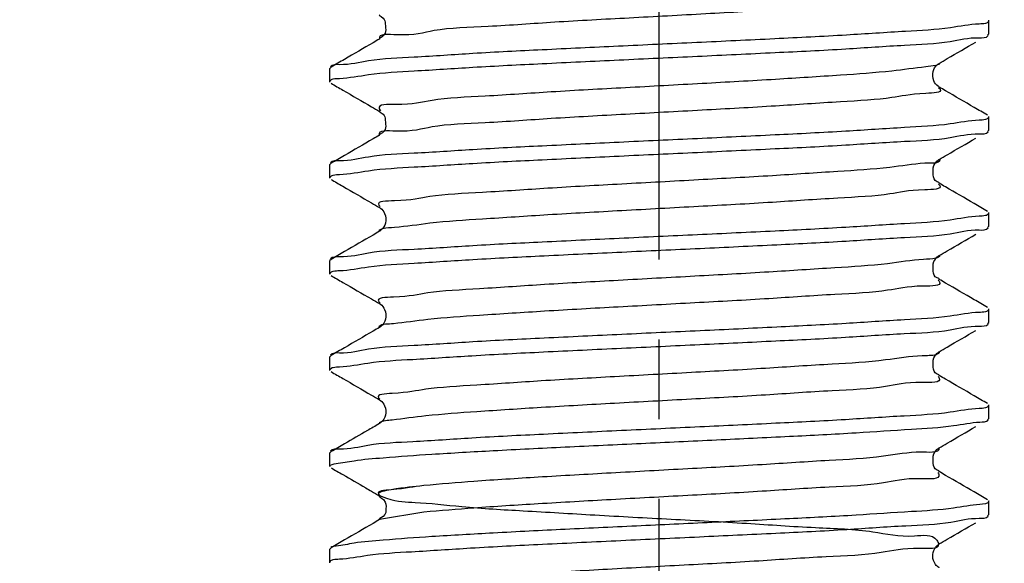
# Model space of a CAD drawing. Header units: millimetres. Extents: x 0 to 210, y 0 to 297.
# Tile 172 of 184: x 125 to 142, y 151 to 161. Entities that reach past the tile are written whole.
import ezdxf

# ---------------------------------------------------------------- set-up
doc = ezdxf.new("R2010")
doc.units = ezdxf.units.MM
doc.header["$LTSCALE"] = 19.36
doc.linetypes.add('CENTER', pattern=[0.6, 0.375, -0.075, 0.075, -0.075])
doc.layers.get('0').update_dxf_attribs({"linetype": 'CONTINUOUS'})
doc.layers.add('DEFAULT_1', color=7, linetype='CENTER')
doc.layers.add('ZEICHNUNGSBEMASSUNGEN', color=7, linetype='CONTINUOUS')
doc.styles.get("Standard").update_dxf_attribs({"font": 'ISOCP.SHX', "width": 0.6})
doc.dimstyles.new('DIMSTYLE_1', dxfattribs={"dimtxt": 2.5, "dimasz": 3.5, "dimexe": 0.18, "dimexo": 0.0625, "dimgap": 0.09, "dimtad": 1, "dimdsep": 46, "dimtxsty": 'Standard', "dimblk": '_FILLED', "dimblk1": '_FILLED', "dimblk2": '_FILLED', "dimcen": 0.09, "dimclrt": 7, "dimadec": 0, "dimazin": 0, "dimtp": 0.01, "dimtm": 0.01, "dimtfac": 1, "dimtofl": 0, "dimtmove": 0, "dimatfit": 3, "dimldrblk": '_FILLED', "dimfxl": 0, "dimtolj": 1, "dimarcsym": 0})
doc.dimstyles.new('DIMSTYLE_2', dxfattribs={"dimtxt": 2.5, "dimasz": 3.5, "dimexe": 0.18, "dimexo": 0.0625, "dimgap": 0.09, "dimtad": 1, "dimdec": 3, "dimdsep": 46, "dimtxsty": 'Standard', "dimblk": '_FILLED', "dimblk1": '_FILLED', "dimblk2": '_FILLED', "dimcen": 0.09, "dimclrt": 7, "dimadec": 0, "dimazin": 0, "dimtp": 0.001, "dimtm": 0.001, "dimtfac": 1, "dimtdec": 3, "dimtofl": 0, "dimtmove": 0, "dimatfit": 3, "dimldrblk": '_FILLED', "dimfxl": 0, "dimtolj": 1, "dimarcsym": 0})
doc.dimstyles.new('DIMSTYLE_3', dxfattribs={"dimtxt": 2.5, "dimasz": 3.5, "dimexe": 0.18, "dimexo": 0.0625, "dimgap": 0.09, "dimtad": 1, "dimdec": 3, "dimdsep": 46, "dimtxsty": 'Standard', "dimblk": '_FILLED', "dimblk1": '_FILLED', "dimblk2": '_FILLED', "dimcen": 0.09, "dimclrt": 7, "dimadec": 0, "dimazin": 0, "dimtp": 0.001, "dimtm": 0.001, "dimtfac": 1, "dimtdec": 3, "dimtofl": 0, "dimtmove": 0, "dimatfit": 3, "dimldrblk": '_FILLED', "dimfxl": 0, "dimtolj": 1, "dimarcsym": 0})
doc.dimstyles.new('DIMSTYLE_4', dxfattribs={"dimtxt": 2.5, "dimasz": 3.5, "dimexe": 0.18, "dimexo": 0.0625, "dimgap": 0.09, "dimtad": 1, "dimdsep": 46, "dimtxsty": 'Standard', "dimblk": '_FILLED', "dimblk1": '_FILLED', "dimblk2": '_FILLED', "dimcen": 0.09, "dimclrt": 7, "dimadec": 0, "dimazin": 0, "dimtp": 0.01, "dimtm": 0.01, "dimtfac": 1, "dimtofl": 0, "dimtmove": 0, "dimatfit": 3, "dimldrblk": '_FILLED', "dimfxl": 0, "dimtolj": 1, "dimarcsym": 0})
doc.dimstyles.new('DIMSTYLE_5', dxfattribs={"dimtxt": 2.5, "dimasz": 3.5, "dimexe": 0.18, "dimexo": 0.0625, "dimgap": 0.09, "dimtad": 1, "dimdsep": 46, "dimtxsty": 'Standard', "dimblk": '_FILLED', "dimblk1": '_FILLED', "dimblk2": '_FILLED', "dimcen": 0.09, "dimclrt": 7, "dimadec": 0, "dimazin": 0, "dimtp": 0.5, "dimtm": 0.5, "dimtfac": 1, "dimtofl": 0, "dimtmove": 0, "dimatfit": 3, "dimldrblk": '_FILLED', "dimfxl": 0, "dimtolj": 1, "dimarcsym": 0})
doc.dimstyles.new('DIMSTYLE_6', dxfattribs={"dimtxt": 2.5, "dimasz": 3.5, "dimexe": 0.18, "dimexo": 0.0625, "dimgap": 0.09, "dimtad": 1, "dimdec": 3, "dimdsep": 46, "dimtxsty": 'Standard', "dimblk": '_FILLED', "dimblk1": '_FILLED', "dimblk2": '_FILLED', "dimcen": 0.09, "dimclrt": 7, "dimadec": 0, "dimazin": 0, "dimtp": 0.001, "dimtm": 0.001, "dimtfac": 1, "dimtdec": 3, "dimtofl": 0, "dimtmove": 0, "dimatfit": 3, "dimldrblk": '_FILLED', "dimfxl": 0, "dimtolj": 1, "dimarcsym": 0})
doc.dimstyles.new('DIMSTYLE_7', dxfattribs={"dimtxt": 2.5, "dimasz": 3.5, "dimexe": 0.18, "dimexo": 0.0625, "dimgap": 0.09, "dimtad": 1, "dimdsep": 46, "dimtxsty": 'Standard', "dimblk": '_FILLED', "dimblk1": '_FILLED', "dimblk2": '_FILLED', "dimcen": 0.09, "dimclrt": 7, "dimadec": 0, "dimazin": 0, "dimtol": 1, "dimtp": 0.1, "dimtm": 0.1, "dimtfac": 1, "dimtofl": 0, "dimtmove": 0, "dimatfit": 3, "dimldrblk": '_FILLED', "dimfxl": 0, "dimtolj": 1, "dimarcsym": 0})

# ---------------------------------------------------------------- blocks, each defined once
blk = doc.blocks.new('_FILLED')
at = {"color": 0, "linetype": 'ByBlock'}
blk.add_solid([(0, 0), (-1, 0.1429), (-1, -0.1429)], dxfattribs=at)
blk = doc.blocks.new('*D')
at = {"color": 3}
for p, q in [((154.911, 251.839), (154.911, 274.499)), ((154.911, 274.499), (154.911, 251.589)), ((132.186, 251.839), (132.186, 271.429)), ((140.186, 251.839), (140.186, 271.429)), ((132.186, 270.429), (136.186, 270.429)), ((140.186, 270.429), (136.186, 270.429)), ((140.186, 251.839), (119.81, 251.839)), ((120.81, 251.839), (120.81, 244.839)), ((132.687, 251.839), (155.911, 251.839)), ((140.186, 251.839), (185.376, 251.839)), ((184.376, 251.839), (184.376, 196.839)), ((154.911, 243.839), (154.911, 251.589)), ((132.186, 251.339), (155.911, 251.339)), ((154.911, 251.339), (154.911, 243.839)), ((140.686, 247.839), (156.109, 247.839)), ((155.109, 247.839), (155.109, 242.839)), ((120.81, 237.839), (120.81, 244.839)), ((155.109, 237.839), (155.109, 242.839)), ((140.186, 237.839), (119.81, 237.839)), ((130.186, 237.839), (130.186, 201.939)), ((140.686, 237.839), (156.109, 237.839)), ((142.186, 237.839), (142.186, 201.939)), ((136.186, 202.939), (116.608, 202.939)), ((130.186, 202.939), (136.186, 202.939)), ((142.186, 202.939), (136.186, 202.939)), ((184.376, 141.839), (184.376, 196.839)), ((43.965, 141.839), (55.646, 141.839)), ((45.305, 141.839), (61.435, 141.839)), ((54.646, 141.839), (54.646, 135.839)), ((60.435, 141.839), (60.435, 81.839)), ((140.186, 141.839), (185.376, 141.839)), ((146.186, 131.571), (146.186, 138.185)), ((122.563, 128.839), (122.563, 136.339)), ((122.563, 136.339), (122.563, 128.589)), ((54.646, 129.839), (54.646, 135.839)), ((146.186, 131.571), (151.914, 134.878)), ((144.189, 129.916), (145.186, 129.839)), ((43.965, 129.839), (55.646, 129.839)), ((146.183, 129.762), (145.186, 129.839)), ((145.186, 129.839), (159.716, 128.712)), ((126.687, 128.839), (121.563, 128.839)), ((122.563, 120.839), (122.563, 128.589)), ((126.186, 128.339), (121.563, 128.339)), ((122.563, 128.339), (122.563, 120.839)), ((60.435, 21.839), (60.435, 81.839)), ((126.186, 21.839), (126.186, 49.881)), ((146.186, 21.839), (146.186, 49.881)), ((126.186, 48.881), (136.186, 48.881)), ((146.186, 48.881), (136.186, 48.881)), ((136.186, 48.881), (173.837, 48.881)), ((20.514, 32.339), (20.514, 41.533)), ((20.514, 41.533), (20.514, 32.089)), ((145.186, 31.839), (145.186, 34.12)), ((146.186, 31.839), (146.186, 34.12)), ((145.186, 33.12), (145.686, 33.12)), ((146.186, 33.12), (145.686, 33.12)), ((45.305, 32.339), (19.514, 32.339)), ((45.305, 32.339), (45.305, 7.967)), ((20.514, 24.339), (20.514, 32.089)), ((44.805, 31.839), (19.514, 31.839)), ((20.514, 31.839), (20.514, 24.339)), ((44.805, 31.839), (28.072, 15.105)), ((45.305, 31.839), (56.071, 31.839)), ((55.071, 31.839), (55.071, 26.839)), ((55.071, 21.839), (55.071, 26.839)), ((30.394, 24.449), (18.136, 13.272)), ((45.305, 21.839), (61.435, 21.839)), ((45.305, 21.839), (56.071, 21.839))]:
    blk.add_line(p, q, dxfattribs=at)
for centre, radius, start, end in [((146.186, 131.571), 5.613, 60, 90), ((146.186, 131.571), 5.613, 30, 60), ((45.305, 32.339), 23.372, 225.0011, 247.5005), ((45.305, 32.339), 23.372, 247.5005, 270)]:
    blk.add_arc(centre, radius, start, end, dxfattribs=at)
for points in [[(149.671, 136.587), (146.186, 137.185), (149.364, 135.635)], [(148.117, 136.355), (151.048, 134.378), (148.788, 137.097)], [(31.758, 13.909), (28.779, 15.812), (31.106, 13.151)], [(41.777, 8.73), (45.305, 8.967), (41.852, 9.728)]]:
    blk.add_solid(points, dxfattribs=at)
at = {"layer": 'ZEICHNUNGSBEMASSUNGEN', "color": 3}
for p, q in [((133.686, 247.839), (133.686, 258.637)), ((138.686, 247.839), (138.686, 258.637)), ((133.686, 257.637), (127.809, 257.637)), ((127.809, 257.637), (136.186, 257.637)), ((146.186, 257.637), (136.186, 257.637)), ((138.686, 257.637), (146.186, 257.637)), ((35.305, 251.839), (10.936, 251.839)), ((11.936, 251.839), (11.936, 136.839)), ((139.389, 249.361), (147.706, 239.608)), ((11.936, 21.839), (11.936, 136.839)), ((35.305, 21.839), (10.936, 21.839))]:
    blk.add_line(p, q, dxfattribs=at)
at = {"color": 3, "xscale": 3.5, "yscale": 3.5, "zscale": 3.5}
for p, rotation in [((132.186, 270.429), 180), ((154.911, 251.839), 270), ((120.81, 251.839), 90), ((184.376, 251.839), 90), ((154.911, 251.339), 90), ((155.109, 247.839), 90), ((120.81, 237.839), 270), ((155.109, 237.839), 270), ((130.186, 202.939), 180), ((184.376, 141.839), 270), ((54.646, 141.839), 90), ((60.435, 141.839), 90), ((54.646, 129.839), 270), ((122.563, 128.839), 270), ((146.183, 129.762), 355.5650429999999), ((144.189, 129.916), 175.565043), ((122.563, 128.339), 90), ((126.186, 48.881), 180), ((20.514, 32.339), 270), ((145.186, 33.12), 180), ((20.514, 31.839), 90), ((55.071, 31.839), 90), ((55.071, 21.839), 270), ((60.435, 21.839), 270), ((30.394, 24.449), 42.358682)]:
    blk.add_blockref('_FILLED', p, dxfattribs=dict(at, rotation=rotation))
for p in [(140.186, 270.429), (142.186, 202.939), (146.186, 48.881), (146.186, 33.12)]:
    blk.add_blockref('_FILLED', p, dxfattribs=at)
at = {"layer": 'ZEICHNUNGSBEMASSUNGEN', "color": 3, "xscale": 3.5, "yscale": 3.5, "zscale": 3.5}
blk.add_blockref('_FILLED', (133.686, 257.637), dxfattribs=at)
for p, rotation in [((138.686, 257.637), 180), ((11.936, 251.839), 90), ((139.389, 249.361), 130.458041), ((11.936, 21.839), 270)]:
    blk.add_blockref('_FILLED', p, dxfattribs=dict(at, rotation=rotation))
at = {"color": 7}
for s, rotation, width, p in [('x45%%176 ', 90, 0.72, (154.286, 265.499)), ('0,5', 90, 0.690476, (154.286, 260.321)), ('0,1', 90, 0.642857, (120.185, 244.264)), ('%%p', 90, 1.166667, (120.185, 241.347)), ('10', 90, 0.678571, (154.484, 240.574)), ('14', 90, 0.678571, (120.185, 237.954)), ('110', 90, 0.642857, (183.751, 182.43)), ('60%%d', -43.1822, 0.746032, (150.554, 140.313)), ('12', 90, 0.678571, (54.021, 133.486)), ('%%c', -4.435, 1.333333, (154.482, 129.745)), ('2', -4.435, 0.785714, (157.805, 129.487)), ('0,5', 90, 0.690476, (121.938, 126)), ('120', 90, 0.714286, (59.81, 61.983)), ('0,5', 90, 0.690476, (19.889, 36.355)), ('10', 90, 0.678571, (54.446, 24.831)), ('8', 42.3587, 0.785714, (19.166, 15.057)), ('45%%d', -22.4995, 0.722222, (35.294, 15.247)), ('R', 42.3587, 0.785714, (17.714, 13.734))]:
    blk.add_text(s, height=2.5, rotation=rotation, dxfattribs=dict(at, width=width)).set_placement(p)
for s, width, p in [('%%c', 1.333333, (133.41, 271.054)), ('8', 0.785714, (136.743, 271.054)), ('F8', 0.75, (138.707, 271.054)), ('12', 0.678571, (118.751, 203.564)), ('M', 0.857143, (116.608, 203.564)), ('%%c', 1.333333, (166.575, 49.506)), ('20', 0.785714, (169.909, 49.506)), ('1', 0.571429, (145.092, 33.745))]:
    blk.add_text(s, height=2.5, dxfattribs=dict(at, width=width)).set_placement(p)
at = {"layer": 'ZEICHNUNGSBEMASSUNGEN', "color": 7, "width": 0.714286}
blk.add_text('5', height=2.5, dxfattribs=at).set_placement((127.809, 258.262))
at = {"layer": 'ZEICHNUNGSBEMASSUNGEN', "color": 7}
for s, rotation, width, p in [('R', -49.542, 0.785714, (145.632, 243.003)), ('2', -49.542, 0.785714, (146.906, 241.509)), ('230', 90, 0.761905, (11.311, 61.218))]:
    blk.add_text(s, height=2.5, rotation=rotation, dxfattribs=dict(at, width=width)).set_placement(p)

msp = doc.modelspace()

# ---------------------------------------------------------------- linework, layer by layer
at = {"color": 7}
for p, q in [((142.1864, 160.339), (142.1864, 160.5879)), ((142.1671, 160.3166), (142.1864, 160.339)), ((130.2057, 159.7352), (130.1864, 159.7129)), ((130.1864, 159.464), (130.1864, 159.7129)), ((141.2608, 159.7887), (141.2834, 159.8045)), ((142.1864, 158.589), (142.1864, 158.8379)), ((142.1671, 158.5666), (142.1864, 158.589)), ((141.2795, 158.0521), (141.2843, 158.055)), ((130.2057, 157.9852), (130.1864, 157.9629)), ((130.1864, 157.714), (130.1864, 157.9629)), ((142.1864, 156.839), (142.1864, 157.0879)), ((142.1671, 156.8166), (142.1864, 156.839)), ((131.1059, 156.7584), (131.0894, 156.7473)), ((130.2057, 156.2352), (130.1864, 156.2129)), ((141.2795, 156.3021), (141.2843, 156.305)), ((130.1864, 155.964), (130.1864, 156.2129)), ((142.1864, 155.089), (142.1864, 155.3379)), ((131.1059, 155.0084), (131.0894, 154.9973)), ((142.1671, 155.0666), (142.1864, 155.089)), ((130.2057, 154.4852), (130.1864, 154.4629)), ((130.1864, 154.214), (130.1864, 154.4629)), ((141.2795, 154.5521), (141.2843, 154.555)), ((142.1864, 153.339), (142.1864, 153.5879)), ((131.1059, 153.2584), (131.0894, 153.2473)), ((142.1671, 153.3166), (142.1864, 153.339)), ((130.2057, 152.7352), (130.1864, 152.7129)), ((130.1864, 152.464), (130.1864, 152.7129)), ((141.2795, 152.8021), (141.2843, 152.805)), ((142.1864, 151.589), (142.1864, 151.8379)), ((142.1671, 151.5666), (142.1864, 151.589)), ((130.2057, 150.9852), (130.1864, 150.9629)), ((130.1864, 150.714), (130.1864, 150.9629))]:
    msp.add_line(p, q, dxfattribs=at)
at = {"color": 3}
for p, q in [((131.0891, 160.2472), (131.089, 160.2471)), ((141.2839, 159.8047), (141.2834, 159.8045)), ((141.2839, 159.3721), (141.2841, 159.372)), ((131.089, 158.9297), (131.0894, 158.9295)), ((131.0891, 158.4972), (131.089, 158.4971)), ((141.2843, 158.055), (141.2839, 158.0547)), ((141.2835, 157.6223), (141.2839, 157.6221)), ((131.0886, 157.18), (131.089, 157.1797)), ((131.0894, 156.7473), (131.089, 156.7471)), ((141.2843, 156.305), (141.2839, 156.3047)), ((141.2835, 155.8723), (141.2839, 155.8721)), ((131.0886, 155.43), (131.089, 155.4297)), ((131.0894, 154.9973), (131.089, 154.9971)), ((141.2843, 154.555), (141.2839, 154.5547)), ((141.2835, 154.1223), (141.2839, 154.1221)), ((131.0886, 153.68), (131.089, 153.6797)), ((131.0894, 153.2473), (131.089, 153.2471)), ((141.2843, 152.805), (141.2839, 152.8047)), ((141.2835, 152.3723), (141.2839, 152.3721)), ((131.0889, 151.9298), (131.089, 151.9297)), ((131.8954, 151.6317), (131.089, 151.4971)), ((131.089, 151.4971), (131.0889, 151.497)), ((141.2841, 151.0549), (141.2839, 151.0547))]:
    msp.add_line(p, q, dxfattribs=at)
for points, start_tangent, end_tangent in [([(141.2772, 161.1111), (141.3031, 161.0859), (141.0628, 161.0097), (140.4593, 160.9334), (139.5376, 160.8572), (138.3663, 160.7809), (137.0327, 160.7047), (135.6361, 160.6284), (134.2805, 160.5522), (133.0668, 160.476), (132.0854, 160.3997), (131.4094, 160.3235), (131.0892, 160.2472)], (7.9857785, -5.0937119), (2.2270368, -7.3043452)), ([(141.2214, 159.768), (141.0421, 159.741), (140.4223, 159.6648), (139.4871, 159.5885), (138.306, 159.5123), (136.9672, 159.436), (135.5701, 159.3598), (134.219, 159.2836), (133.0144, 159.2073), (132.046, 159.1311), (131.386, 159.0548), (131.0834, 158.9786), (131.1044, 158.9425)], (-11.7709152, -2.6351231), (7.0105233, -8.4413768)), ([(141.2663, 159.7807), (141.2214, 159.768)], (-0.0374757, -0.0140426), (-0.0514577, -0.0115197)), ([(141.2917, 159.7938), (141.2663, 159.7807)], (-0.0182417, -0.0142392), (-0.0320011, -0.0119913)), ([(141.2746, 159.3585), (141.3003, 159.3323), (141.0421, 159.2561), (140.4223, 159.1798), (139.4871, 159.1036), (138.306, 159.0273), (136.9672, 158.9511), (135.5701, 158.8748), (134.219, 158.7986), (133.0144, 158.7223), (132.046, 158.6461), (131.386, 158.5699), (131.0829, 158.4954)], (7.9821808, -5.6350734), (2.1941048, -7.8202973)), ([(141.2987, 158.0548), (141.0206, 157.9874)], (0.000862, -0.1292609), (-0.378124, -0.035878)), ([(141.0206, 157.9874), (140.3847, 157.9112), (139.436, 157.8349), (138.2454, 157.7587), (136.9015, 157.6824), (135.5043, 157.6062), (134.1579, 157.5299), (132.9626, 157.4537), (132.0073, 157.3775), (131.3633, 157.3012), (131.0784, 157.225), (131.1027, 157.1963)], (-14.1022549, -1.3380808), (7.502784, -6.48604)), ([(141.2715, 157.6066), (141.2966, 157.5787), (141.0206, 157.5024), (140.3847, 157.4262), (139.436, 157.35), (138.2454, 157.2737), (136.9015, 157.1975), (135.5043, 157.1212), (134.1579, 157.045), (132.9626, 156.9687), (132.0073, 156.8925), (131.3633, 156.8162), (131.148, 156.792)], (7.7741173, -6.2139105), (-11.1427572, -2.4091958)), ([(131.148, 156.792), (131.077, 156.7438)], (-0.1421355, -0.0307314), (0.0195312, -0.0694366)), ([(141.2254, 156.2565), (140.9984, 156.2338), (140.3463, 156.1576), (139.3845, 156.0813), (138.1845, 156.0051), (136.8357, 155.9288), (135.4385, 155.8526), (134.0971, 155.7763), (132.9112, 155.7001), (131.9693, 155.6238), (131.3414, 155.5476), (131.0743, 155.4714), (131.0996, 155.4446)], (-10.8943143, -2.368308), (7.8150523, -5.8700879)), ([(141.2929, 156.3079), (141.2254, 156.2565)], (0.0265575, -0.0764601), (-0.1419451, -0.0308574)), ([(141.2682, 155.8553), (141.2921, 155.8251), (140.9984, 155.7488), (140.3463, 155.6726), (139.3845, 155.5963), (138.1845, 155.5201), (136.8357, 155.4439), (135.4385, 155.3676), (134.0971, 155.2914), (132.9112, 155.2151), (131.9693, 155.1389), (131.3414, 155.0626)], (7.3754287, -6.8950664), (-14.0533669, -1.528651)), ([(131.3414, 155.0626), (131.0784, 155.0076)], (-0.3227814, -0.0351105), (-0.0856023, -0.0915852)), ([(141.2286, 154.4998), (140.9753, 154.4802), (140.3073, 154.4039), (139.3324, 154.3277), (138.1232, 154.2515), (136.7698, 154.1752), (135.3729, 154.099), (134.0367, 154.0227), (132.8605, 153.9465), (131.932, 153.8702), (131.3203, 153.794), (131.0711, 153.7178), (131.0968, 153.6922)], (-10.1226792, -2.4410855), (7.8793257, -5.2824285)), ([(141.2869, 154.5558), (141.2286, 154.4998)], (0.0290811, -0.0859536), (-0.1291853, -0.0311531)), ([(141.2647, 154.1052), (141.2867, 154.0715), (140.9753, 153.9952), (140.3073, 153.919), (139.3324, 153.8427), (138.1232, 153.7665), (136.7698, 153.6902), (135.3729, 153.614), (134.0367, 153.5378), (132.8605, 153.4615), (131.932, 153.3853), (131.3203, 153.309)], (6.8550473, -7.7954567), (-13.9073556, -1.8964326)), ([(131.3203, 153.309), (131.0829, 153.257)], (-0.2792655, -0.0380812), (-0.1100982, -0.073668)), ([(140.9514, 152.7266), (140.2675, 152.6503), (139.2797, 152.5741), (138.0616, 152.4978), (136.7038, 152.4216), (135.3075, 152.3454), (133.9766, 152.2691), (132.8103, 152.1929), (131.8954, 152.1166)], (-12.6103857, -0.0715458), (-9.0327851, -0.9007149)), ([(141.2802, 152.8038), (141.2804, 152.8028), (140.9514, 152.7266)], (0.0670502, -0.25714), (-0.4709705, -0.0026721)), ([(141.2613, 152.3567), (141.2804, 152.3178), (140.9514, 152.2416), (140.2675, 152.1654), (139.2797, 152.0891), (138.0616, 152.0129), (136.7038, 151.9366), (135.3075, 151.8604), (133.9766, 151.7841), (132.8103, 151.7079), (131.8954, 151.6317)], (5.6264426, -8.2387014), (-9.4154365, -0.9388715)), ([(131.8954, 152.1166), (131.3001, 152.0404), (131.0687, 151.9641), (131.0946, 151.9392)], (-0.8942305, -0.0891693), (0.6942976, -0.4237155)), ([(131.8954, 152.1166), (131.3001, 152.0404), (131.0687, 151.9641), (131.2184, 151.8879), (131.738, 151.8117), (132.5889, 151.7354), (133.7078, 151.6592), (135.0112, 151.5829), (136.4021, 151.5067), (137.777, 151.4304), (139.0335, 151.3542), (140.0779, 151.2779), (140.8325, 151.2017), (141.2411, 151.1255), (141.2733, 151.0492), (140.9267, 150.973), (140.2271, 150.8967), (139.2266, 150.8205), (137.9996, 150.7442), (136.6377, 150.668), (135.2421, 150.5917), (133.9169, 150.5155), (132.7607, 150.4393), (131.8596, 150.363), (131.2807, 150.2868), (131.0671, 150.2105), (131.2348, 150.1343), (131.7713, 150.058), (132.6365, 149.9818), (133.7661, 149.9056), (135.0759, 149.8293), (136.4685, 149.7531), (137.84, 149.6768), (139.0884, 149.6006), (140.1207, 149.5243), (140.86, 149.4481), (141.2513, 149.3718), (141.2653, 149.2956), (140.9012, 149.2194), (140.186, 149.1431), (139.1729, 149.0669), (137.9374, 148.9906), (136.5715, 148.9144), (135.177, 148.8381), (133.8576, 148.7619), (132.7116, 148.6856), (131.8244, 148.6094), (131.2621, 148.5332), (131.0665, 148.4569), (131.2521, 148.3807), (131.8052, 148.3044), (132.6846, 148.2282), (133.8248, 148.1519), (135.1408, 148.0757), (136.5347, 147.9995), (137.9027, 147.9232), (139.1428, 147.847), (140.1628, 147.7707), (140.8867, 147.6945), (141.2605, 147.6182), (141.2565, 147.542), (140.8749, 147.4657), (140.1442, 147.3895), (139.1187, 147.3133), (137.8749, 147.237), (136.5053, 147.1608), (135.112, 147.0845), (133.7986, 147.0083), (132.6632, 146.932), (131.79, 146.8558), (131.2443, 146.7795), (131.0667, 146.7033), (131.2703, 146.6271), (131.84, 146.5508), (132.7334, 146.4746), (133.8839, 146.3983), (135.2059, 146.3221), (136.6009, 146.2458), (137.9651, 146.1696), (139.1968, 146.0934), (140.2043, 146.0171), (140.9126, 145.9409), (141.269, 145.8646), (141.2468, 145.7884), (140.8479, 145.7121), (140.1017, 145.6359), (139.064, 145.5596), (137.812, 145.4834), (136.439, 145.4072), (135.0471, 145.3309)], (-78.6853085, -7.8461992), (-78.9527282, -4.4053747))]:
    msp.add_spline(points, degree=3, dxfattribs=dict(at, start_tangent=start_tangent, end_tangent=end_tangent))
at = {"color": 7}
for points, start_tangent, end_tangent in [([(131.0899, 160.681), (131.0817, 160.6836), (131.1209, 160.656), (131.1892, 160.555), (131.2013, 160.4132), (131.141, 160.2913), (131.0877, 160.2463), (131.0892, 160.2464)], (-0.5655931, 0.1947948), (0.303462, 0.0304398)), ([(142.16, 160.544), (142.1273, 160.5317)], (-0.0274447, -0.0159794), (-0.0373571, -0.0090416)), ([(142.1863, 160.5842), (142.16, 160.544)], (-0.0034225, -0.0554575), (-0.0461334, -0.0268608)), ([(142.1273, 160.5317), (142.0117, 160.5205), (141.4909, 160.4524), (140.6713, 160.3855), (139.596, 160.3187), (138.291, 160.2502), (136.8672, 160.182), (135.44, 160.1156), (134.0547, 160.0492), (132.7916, 159.9829), (131.7216, 159.9166), (130.8898, 159.8491), (130.3625, 159.7805), (130.1961, 159.7427)], (-12.9698238, -3.1390937), (-6.1017459, -7.8626089)), ([(131.089, 160.2471), (130.9717, 160.1791), (130.4506, 159.877), (130.2057, 159.7352)], (-0.8831333, -0.5121351), (-0.883399, -0.5116766)), ([(130.2451, 159.5203), (130.3624, 159.5316), (130.8895, 159.6002), (131.7205, 159.6677), (132.7865, 159.7337), (134.0523, 159.8002), (135.4527, 159.8673), (136.8805, 159.9338), (138.2949, 160.0015), (139.584, 160.0691), (140.6523, 160.1353), (141.4836, 160.2028), (142.0106, 160.2714), (142.1768, 160.3091)], (12.9104459, 3.1699326), (6.1104313, 7.8580707)), ([(141.4305, 159.8898), (141.9517, 160.1918)], (0.5211034, 0.3021189), (0.5211969, 0.3019575)), ([(141.2839, 159.8047), (141.4305, 159.8898)], (0.1466419, 0.0850386), (0.1466507, 0.0850234)), ([(141.2849, 159.3732), (141.2634, 159.3861), (141.1882, 159.4858), (141.1754, 159.6544), (141.251, 159.7802), (141.2617, 159.7873)], (-0.4854744, 0.290777), (0.6428803, 0.419637)), ([(130.1866, 159.4676), (130.2121, 159.5076)], (0.0033421, 0.0548057), (0.0449346, 0.0269268)), ([(130.2121, 159.5076), (130.2451, 159.5203)], (0.0275126, 0.0164868), (0.0378072, 0.0092829)), ([(130.2057, 159.4416), (130.4212, 159.3168)], (0.215484, -0.1248113), (0.2154709, -0.1248339)), ([(130.4212, 159.3168), (130.9424, 159.0148), (131.089, 158.9297)], (0.667874, -0.3869355), (0.6677137, -0.3872119)), ([(141.9223, 159.002), (141.4012, 159.3041), (141.2839, 159.3721)], (-0.6385281, 0.3699468), (-0.6383806, 0.3702013)), ([(131.0899, 158.931), (131.0817, 158.9336), (131.1209, 158.906), (131.1892, 158.805), (131.2013, 158.6632), (131.141, 158.5413), (131.0877, 158.4963), (131.0892, 158.4964)], (-0.5655931, 0.1947948), (0.303462, 0.0304398)), ([(142.1671, 158.8602), (141.9223, 159.002)], (-0.2448263, 0.1418067), (-0.2448092, 0.1418362)), ([(142.1277, 158.7816), (142.0106, 158.7703), (141.4836, 158.7017), (140.6523, 158.6342), (139.584, 158.568), (138.2949, 158.5004), (136.8805, 158.4327), (135.4527, 158.3662), (134.0523, 158.2991), (132.7865, 158.2326), (131.7205, 158.1665), (130.8895, 158.0991), (130.3624, 158.0305), (130.1961, 157.9927)], (-12.9164791, -3.167273), (-6.1044674, -7.8612908)), ([(142.1607, 158.7942), (142.1277, 158.7816)], (-0.0275041, -0.01644), (-0.0377647, -0.0092603)), ([(142.1863, 158.8342), (142.1607, 158.7942)], (-0.003349, -0.0548459), (-0.0450272, -0.0269142)), ([(131.089, 158.4971), (130.9717, 158.4291), (130.4506, 158.127), (130.2057, 157.9852)], (-0.8831333, -0.5121351), (-0.883399, -0.5116766)), ([(130.2451, 157.7703), (130.3625, 157.7816), (130.8896, 157.8502), (131.7207, 157.9177), (132.7867, 157.9837), (134.0533, 158.0502), (135.4544, 158.1174), (136.8823, 158.1839), (138.2961, 158.2516), (139.5842, 158.3192), (140.6521, 158.3853), (141.4836, 158.4528), (142.0106, 158.5214), (142.1768, 158.5591)], (12.9096862, 3.1703076), (6.1098146, 7.8583984)), ([(141.2839, 158.0547), (141.4305, 158.1398), (141.9517, 158.4418)], (0.6677137, 0.3872119), (0.667874, 0.3869355)), ([(141.2866, 157.6204), (141.2509, 157.6467), (141.1753, 157.7728), (141.1902, 157.9454), (141.2668, 158.0433), (141.2801, 158.0511)], (0.0424378, 0.0706242), (0.6232324, 0.359304)), ([(130.1866, 157.7176), (130.2121, 157.7576)], (0.0033411, 0.0547983), (0.0449205, 0.0269278)), ([(130.2057, 157.6916), (130.4212, 157.5668)], (0.215484, -0.1248113), (0.2154709, -0.1248339)), ([(130.2121, 157.7576), (130.2451, 157.7703)], (0.0275136, 0.0164932), (0.037813, 0.009286)), ([(130.4212, 157.5668), (130.9424, 157.2648), (131.089, 157.1797)], (0.667874, -0.3869355), (0.6677137, -0.3872119)), ([(141.9223, 157.252), (141.4012, 157.5541), (141.2839, 157.6221)], (-0.6385281, 0.3699468), (-0.6383806, 0.3702013)), ([(131.088, 157.1789), (131.1061, 157.1683), (131.1827, 157.0704), (131.1976, 156.8978), (131.122, 156.7717), (131.1049, 156.7598)], (0.5196779, -0.3021144), (-0.6673758, -0.4587928)), ([(142.1671, 157.1102), (141.9223, 157.252)], (-0.2448263, 0.1418067), (-0.2448092, 0.1418362)), ([(142.1277, 157.0316), (142.0106, 157.0203), (141.4836, 156.9517), (140.6521, 156.8842), (139.5842, 156.818), (138.2961, 156.7504), (136.8823, 156.6827), (135.4544, 156.6163), (134.0533, 156.5491), (132.7867, 156.4826), (131.7207, 156.4166), (130.8896, 156.3491), (130.3625, 156.2805), (130.1961, 156.2427)], (-12.9157146, -3.1676513), (-6.1038514, -7.8616185)), ([(142.1607, 157.0442), (142.1277, 157.0316)], (-0.027505, -0.0164465), (-0.0377704, -0.0092634)), ([(142.1863, 157.0842), (142.1607, 157.0442)], (-0.003348, -0.0548385), (-0.0450129, -0.0269152)), ([(130.2452, 156.0203), (130.3623, 156.0316), (130.8889, 156.1001), (131.7195, 156.1676), (132.7906, 156.2339), (134.0858, 156.3019), (135.5026, 156.3697), (136.9296, 156.4361), (138.326, 156.503), (139.5874, 156.5693), (140.6533, 156.6354), (141.4842, 156.7029), (142.0108, 156.7714), (142.1768, 156.8091)], (12.9163193, 3.1670152), (6.1151335, 7.8555707)), ([(130.9717, 156.6791), (130.4506, 156.377), (130.2057, 156.2352)], (-0.7658878, -0.4440577), (-0.766081, -0.4437244)), ([(131.089, 156.7471), (130.9717, 156.6791)], (-0.1172827, -0.0680131), (-0.1172884, -0.0680032)), ([(141.2839, 156.3047), (141.4305, 156.3898), (141.9517, 156.6918)], (0.6677137, 0.3872119), (0.667874, 0.3869355)), ([(141.2866, 155.8704), (141.2509, 155.8967), (141.1753, 156.0228), (141.1902, 156.1954), (141.2668, 156.2933), (141.2801, 156.3011)], (0.0424378, 0.0706242), (0.6232324, 0.359304)), ([(130.1866, 155.9677), (130.2122, 156.0076)], (0.0033497, 0.0548632), (0.0450451, 0.0269188)), ([(130.2057, 155.9416), (130.4212, 155.8168)], (0.215484, -0.1248113), (0.2154709, -0.1248339)), ([(130.2122, 156.0076), (130.2452, 156.0203)], (0.0275054, 0.0164372), (0.037763, 0.0092593)), ([(130.4212, 155.8168), (130.9424, 155.5148), (131.089, 155.4297)], (0.667874, -0.3869355), (0.6677137, -0.3872119)), ([(141.9223, 155.502), (141.4012, 155.8041), (141.2839, 155.8721)], (-0.6385281, 0.3699468), (-0.6383806, 0.3702013)), ([(131.088, 155.4289), (131.1061, 155.4183), (131.1827, 155.3204), (131.1976, 155.1478), (131.122, 155.0217), (131.1049, 155.0098)], (0.5196779, -0.3021144), (-0.6673758, -0.4587928)), ([(142.1671, 155.3602), (141.9223, 155.502)], (-0.2448263, 0.1418067), (-0.2448092, 0.1418362)), ([(142.1277, 155.2816), (142.0108, 155.2703), (141.4842, 155.2018), (140.6533, 155.1343), (139.5874, 155.0682), (138.326, 155.0019), (136.9296, 154.935), (135.5026, 154.8686), (134.0858, 154.8007), (132.7906, 154.7328), (131.7195, 154.6665), (130.8889, 154.599), (130.3623, 154.5305), (130.1961, 154.4927)], (-12.9222361, -3.1644414), (-6.1091701, -7.8587915)), ([(142.1606, 155.2942), (142.1277, 155.2816)], (-0.0274969, -0.0163919), (-0.0377216, -0.0092374)), ([(142.1863, 155.3342), (142.1606, 155.2942)], (-0.0033564, -0.0549007), (-0.0451339, -0.0269059)), ([(130.2457, 154.2702), (130.361, 154.2813), (130.8792, 154.3491), (131.694, 154.4158), (132.7691, 154.4827), (134.074, 154.5513), (135.4979, 154.6194), (136.9253, 154.6859), (138.309, 154.7522), (139.5768, 154.8187), (140.6492, 154.8851), (141.4824, 154.9527), (142.0103, 155.0213), (142.1768, 155.0591)], (12.9845594, 3.1306086), (6.099942, 7.8634545)), ([(131.089, 154.9971), (130.9717, 154.9291)], (-0.1172827, -0.0680131), (-0.1172884, -0.0680032)), ([(130.9717, 154.9291), (130.4506, 154.627), (130.2057, 154.4852)], (-0.7658878, -0.4440577), (-0.766081, -0.4437244)), ([(141.2839, 154.5547), (141.4305, 154.6398), (141.9517, 154.9418)], (0.6677137, 0.3872119), (0.667874, 0.3869355)), ([(141.2866, 154.1204), (141.2509, 154.1467), (141.1753, 154.2728), (141.1902, 154.4454), (141.2668, 154.5433), (141.2801, 154.5511)], (0.0424378, 0.0706242), (0.6232324, 0.359304)), ([(130.2131, 154.258), (130.2457, 154.2702)], (0.0274306, 0.0158475), (0.0372419, 0.0089791)), ([(130.1866, 154.2177), (130.2131, 154.258)], (0.0034446, 0.0556629), (0.0464812, 0.0268536)), ([(130.2057, 154.1916), (130.4212, 154.0668)], (0.215484, -0.1248113), (0.2154709, -0.1248339)), ([(141.9223, 153.752), (141.4012, 154.0541), (141.2839, 154.1221)], (-0.6385281, 0.3699468), (-0.6383806, 0.3702013)), ([(130.4212, 154.0668), (130.9424, 153.7648), (131.089, 153.6797)], (0.667874, -0.3869355), (0.6677137, -0.3872119)), ([(142.1671, 153.6102), (141.9223, 153.752)], (-0.2448263, 0.1418067), (-0.2448092, 0.1418362)), ([(131.088, 153.6789), (131.1061, 153.6683), (131.1827, 153.5704), (131.1976, 153.3978), (131.122, 153.2717), (131.1049, 153.2598)], (0.5196779, -0.3021144), (-0.6673758, -0.4587928)), ([(142.1608, 153.5443), (142.1278, 153.5315)], (-0.0275198, -0.0165465), (-0.03786, -0.0093111)), ([(142.1863, 153.5842), (142.1608, 153.5443)], (-0.0033328, -0.0547254), (-0.0447929, -0.0269321)), ([(142.1278, 153.5315), (142.0103, 153.5202), (141.4824, 153.4516), (140.6492, 153.384), (139.5768, 153.3176), (138.309, 153.2511), (136.9253, 153.1848), (135.4979, 153.1183), (134.074, 153.0502), (132.7691, 152.9816), (131.694, 152.9147), (130.8792, 152.848), (130.361, 152.7802), (130.1962, 152.7427)], (-12.9037672, -3.1734784), (-6.1551242, -7.8348165)), ([(131.089, 153.2471), (130.9717, 153.1791)], (-0.1172827, -0.0680131), (-0.1172884, -0.0680032)), ([(131.1579, 152.6247), (132.0399, 152.689), (133.1611, 152.7543), (134.4696, 152.8207), (135.857, 152.8862), (137.2296, 152.9502), (138.5571, 153.0146), (139.7719, 153.0799), (140.7782, 153.1442), (141.5482, 153.2093), (142.0273, 153.2747)], (10.8517041, 0.923384), (14.1468458, 0.8807843)), ([(141.2839, 152.8047), (141.4305, 152.8898), (141.9517, 153.1918)], (0.6677137, 0.3872119), (0.667874, 0.3869355)), ([(142.0273, 153.2747), (142.1756, 153.3091)], (0.1750431, 0.0108982), (0.0754692, 0.0855368)), ([(130.8706, 153.1205), (130.4506, 152.877), (130.2057, 152.7352)], (-0.6647674, -0.3853683), (-0.6649088, -0.3851242)), ([(130.9717, 153.1791), (130.8706, 153.1205)], (-0.1011466, -0.0586443), (-0.1011506, -0.0586374)), ([(141.2866, 152.3704), (141.2509, 152.3967), (141.1753, 152.5228), (141.1902, 152.6954), (141.2668, 152.7933), (141.2801, 152.8011)], (0.0424378, 0.0706242), (0.6232324, 0.359304)), ([(130.1864, 152.464), (130.2972, 152.5176)], (0, 0.1230384), (0.1554088, 0.019463)), ([(130.2972, 152.5176), (130.6247, 152.5711)], (0.4191656, 0.0524953), (0.3001475, 0.0470262)), ([(130.6247, 152.5711), (131.1579, 152.6247)], (0.484689, 0.0759396), (0.5339648, 0.0454357)), ([(130.2057, 152.4416), (130.4212, 152.3168)], (0.215484, -0.1248113), (0.2154709, -0.1248339)), ([(130.4212, 152.3168), (130.8391, 152.0746)], (0.4179333, -0.2421313), (0.4178748, -0.2422322)), ([(141.9223, 152.002), (141.4012, 152.3041), (141.2839, 152.3721)], (-0.6385281, 0.3699468), (-0.6383806, 0.3702013)), ([(130.8391, 152.0746), (130.9424, 152.0148), (131.089, 151.9297)], (0.2499057, -0.1448645), (0.2498807, -0.1449076)), ([(131.0894, 151.9318), (131.084, 151.9329), (131.1598, 151.8612), (131.2061, 151.7001), (131.1536, 151.557), (131.089, 151.4977)], (-0.4128267, 0.1080695), (0.206203, -0.0286921)), ([(142.1671, 151.8602), (141.9223, 152.002)], (-0.2448263, 0.1418067), (-0.2448092, 0.1418362)), ([(142.0273, 151.7736), (141.5482, 151.7082), (140.7782, 151.6431), (139.7719, 151.5788), (138.5571, 151.5135), (137.2296, 151.449), (135.857, 151.3851), (134.4696, 151.3195), (133.1611, 151.2532), (132.0399, 151.1879), (131.1579, 151.1236)], (-14.1468458, -0.8807843), (-10.8517041, -0.923384)), ([(142.1864, 151.8379), (142.0273, 151.7736)], (0, -0.1716199), (-0.222927, -0.0138795)), ([(130.9717, 151.4291), (130.4506, 151.127), (130.2057, 150.9852)], (-0.7658878, -0.4440577), (-0.766081, -0.4437244)), ([(130.2464, 150.7701), (130.3593, 150.781), (130.8676, 150.848), (131.6742, 150.9144), (132.7496, 150.9816), (134.0571, 151.0504), (135.4859, 151.1189), (136.917, 151.1855), (138.3105, 151.2523), (139.5997, 151.32), (140.6754, 151.3869), (141.4998, 151.4544), (142.015, 151.5222), (142.1765, 151.5591)], (13.0682009, 3.0863989), (6.2522798, 7.7827605)), ([(131.089, 151.4971), (130.9717, 151.4291)], (-0.1172827, -0.0680131), (-0.1172884, -0.0680032)), ([(141.2839, 151.0547), (141.4305, 151.1398), (141.9517, 151.4418)], (0.6677137, 0.3872119), (0.667874, 0.3869355)), ([(131.1579, 151.1236), (130.6247, 151.07), (130.2972, 151.0165), (130.2008, 150.9915)], (-0.9500806, -0.0808435), (-0.6893724, -0.5369884)), ([(141.2843, 150.6221), (141.2799, 150.6245), (141.219, 150.6823), (141.1668, 150.8257), (141.204, 150.9719), (141.2725, 151.0475), (141.2845, 151.0543)], (-0.5586448, 0.301688), (0.5180633, 0.2930233)), ([(130.1866, 150.7177), (130.2141, 150.7583)], (0.003561, 0.0565843), (0.0481969, 0.0267491)), ([(130.2141, 150.7583), (130.2464, 150.7701)], (0.0273344, 0.0151705), (0.0366391, 0.0086533))]:
    msp.add_spline(points, degree=3, dxfattribs=dict(at, start_tangent=start_tangent, end_tangent=end_tangent))
at = {"layer": 'DEFAULT_1', "color": 2, "linetype": 'CENTER'}
msp.add_line((136.1864, 16.839), (136.1864, 256.839), dxfattribs=at)

# ---------------------------------------------------------------- dimensions: what is measured, and where the dimension line sits
at = {"color": 3}
for base, p1, p2, angle, dimstyle, middle in [((60.4349, 141.839), (45.3051, 21.839), (45.3051, 141.839), 90, 'DIMSTYLE_1', (58.5599, 64.662)), ((145.1864, 33.1205), (146.1864, 31.839), (145.1864, 31.839), 180, 'DIMSTYLE_1', (145.8064, 34.9955)), ((55.0711, 31.839), (45.3051, 21.839), (45.3051, 31.839), 90, 'DIMSTYLE_1', (53.1961, 26.5276)), ((54.646, 129.839), (43.9653, 141.839), (43.9653, 129.839), 270, 'DIMSTYLE_3', (52.771, 135.182)), ((122.5628, 128.3386), (126.6868, 128.839), (126.1864, 128.3386), 270, 'DIMSTYLE_3', (120.6878, 128.5888)), ((20.5139, 32.3394), (44.8047, 31.839), (45.3051, 32.3394), 90, 'DIMSTYLE_3', (18.6389, 38.9438)), ((184.3764, 251.839), (140.1864, 141.839), (140.1864, 251.839), 90, 'DIMSTYLE_1', (182.5014, 184.8402)), ((120.8096, 251.839), (140.1864, 237.839), (140.1864, 251.839), 90, 'DIMSTYLE_7', (118.9346, 243.5198)), ((155.1085, 247.839), (140.6864, 237.839), (140.6864, 247.839), 90, 'DIMSTYLE_1', (153.2335, 242.2701))]:
    dim = msp.add_linear_dim(base=base, p1=p1, p2=p2, angle=angle, dimstyle=dimstyle, dxfattribs=at)
    dim.commit()
    dim.dimension.update_dxf_attribs({"geometry": '*D', "text_midpoint": middle, "dimtype": 160})
for base, p1, p2, text, middle in [((140.1864, 270.4288), (132.1864, 251.839), (140.1864, 251.839), '%%c<>F8', (137.9334, 272.3038)), ((142.1864, 202.9393), (130.1864, 237.839), (142.1864, 237.839), 'M<>', (119.3758, 204.8143)), ((146.1864, 48.8815), (126.1864, 21.839), (146.1864, 21.839), '%%c<>', (170.2064, 50.7565))]:
    dim = msp.add_linear_dim(base=base, p1=p1, p2=p2, text=text, dimstyle='DIMSTYLE_1', dxfattribs=at)
    dim.commit()
    dim.dimension.update_dxf_attribs({"geometry": '*D', "text_midpoint": middle, "dimtype": 160})
dim = msp.add_radius_dim(center=(36.3051, 29.839), mpoint=(30.3936, 24.4488), dimstyle='DIMSTYLE_2', dxfattribs=at)
dim.commit()
dim.dimension.update_dxf_attribs({"geometry": '*D', "text_midpoint": (18.3237, 15.9809), "dimtype": 164})
dim = msp.add_diameter_dim_2p(p1=(146.1834, 129.7617), p2=(144.1894, 129.9163), dimstyle='DIMSTYLE_4', dxfattribs=at)
dim.commit()
dim.dimension.update_dxf_attribs({"geometry": '*D', "text_midpoint": (157.2197, 130.7863), "dimtype": 163})
for base, line1, line2, dimstyle, middle in [((148.9932, 136.4325), ((146.1864, 131.571), (146.1864, 138.1845)), ((151.9139, 134.8778), (146.1864, 131.571)), 'DIMSTYLE_5', (153.4495, 139.3102)), ((36.3611, 10.7462), ((45.3051, 32.3394), (45.3051, 7.9671)), ((28.0717, 15.1053), (44.8047, 31.839)), 'DIMSTYLE_6', (38.2745, 15.3656))]:
    dim = msp.add_angular_dim_2l(base=base, line1=line1, line2=line2, dimstyle=dimstyle, dxfattribs=at)
    dim.commit()
    dim.dimension.update_dxf_attribs({"geometry": '*D', "text_midpoint": middle, "dimtype": 162})
dim = msp.add_linear_dim(base=(154.911, 251.3387), p1=(132.6867, 251.839), p2=(132.1864, 251.3387), angle=270, text='<>x45° ', dimstyle='DIMSTYLE_3', dxfattribs=at)
dim.commit()
dim.dimension.update_dxf_attribs({"geometry": '*D', "text_midpoint": (153.036, 267.4101), "dimtype": 160})
at = {"layer": 'ZEICHNUNGSBEMASSUNGEN', "color": 3}
for base, p1, p2, angle, middle in [((11.9357, 21.839), (35.3051, 251.8389), (35.3051, 21.839), 270, (10.0607, 64.0751)), ((133.6864, 257.6372), (138.6864, 247.839), (133.6864, 247.839), 180, (128.7019, 259.5122))]:
    dim = msp.add_linear_dim(base=base, p1=p1, p2=p2, angle=angle, dimstyle='DIMSTYLE_3', dxfattribs=at)
    dim.commit()
    dim.dimension.update_dxf_attribs({"geometry": '*D', "text_midpoint": middle, "dimtype": 160})
dim = msp.add_radius_dim(center=(140.6864, 247.839), mpoint=(139.3887, 249.3607), dimstyle='DIMSTYLE_2', dxfattribs=at)
dim.commit()
dim.dimension.update_dxf_attribs({"geometry": '*D', "text_midpoint": (147.8576, 242.3197), "dimtype": 164})

doc.saveas('drawing.dxf')
